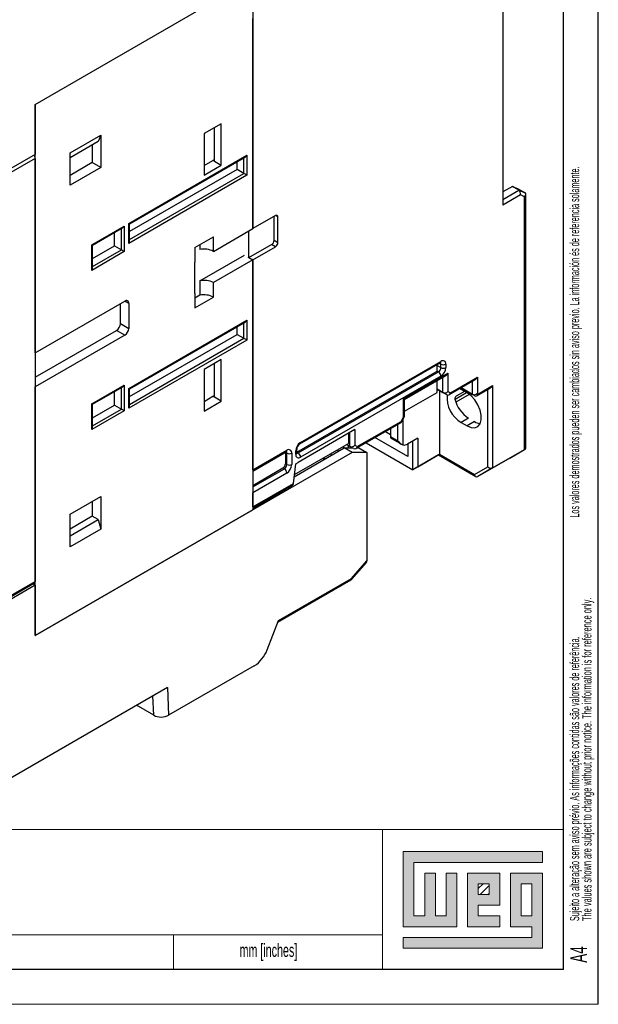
# Model space of a CAD drawing. Header units: millimetres. Extents: x 0 to 594, y 0 to 420.
# Tile 9 of 11: x 511 to 594, y 0 to 141. Entities that reach past the tile are written whole.
import ezdxf

# ---------------------------------------------------------------- set-up
doc = ezdxf.new("R2010")
doc.units = ezdxf.units.MM
doc.layers.add('FORMATO', color=7, linetype='Continuous')
doc.layers.add('LEGENDA', color=5, linetype='Continuous')
doc.styles.add('SLDTEXTSTYLE1', font='TXT', dxfattribs={"width": 0.605})
doc.styles.add('SLDTEXTSTYLE2', font='TXT', dxfattribs={"width": 0.569583})

# ---------------------------------------------------------------- blocks, each defined once
blk = doc.blocks.new('SW_NOTE_0')
at = {"color": 0, "linetype": 'Continuous', "lineweight": 0, "attachment_point": 1, "rotation": 90}
for s, insert, char_height, style in [('Sujeito a alteração sem aviso prévio. As informações contidas são valores de referência.                                                           Los valores demostrados pueden ser cambiados sin aviso previo. La información és de referencia solamente.', (-1.71, 0), 1.32292, 'SLDTEXTSTYLE2'), ('The values shown are subject to change without prior notice. The information is for reference only.', (0.06, 0), 1.3229, 'SLDTEXTSTYLE1')]:
    blk.add_mtext(s, dxfattribs=dict(at, insert=insert, char_height=char_height, style=style))

msp = doc.modelspace()

# ---------------------------------------------------------------- hatches: boundary and pattern name
at = {"linetype": 'Continuous'}
msp.add_hatch(color=7, dxfattribs=at).paths.add_polyline_path([(565.99, 21.93), (565.99, 11.15), (573.69, 11.15), (573.69, 18.85), (572.15, 18.85), (572.15, 12.69), (570.61, 12.69), (570.61, 18.85), (569.07, 18.85), (569.07, 12.69), (567.53, 12.69), (567.53, 20.39), (586.01, 20.39), (586.01, 21.93)], flags=0)
h = msp.add_hatch(color=7, dxfattribs=at)
h.paths.add_polyline_path([(565.99, 8.07), (586.01, 8.07), (586.01, 18.85), (581.39, 18.85), (581.39, 11.15), (584.47, 11.15), (584.47, 9.61), (565.99, 9.61)], flags=0)
h.paths.add_polyline_path([(582.93, 17.31), (584.47, 17.31), (584.47, 12.69), (582.93, 12.69)], flags=0)
h = msp.add_hatch(color=7, dxfattribs=at)
h.paths.add_polyline_path([(579.85, 12.69), (576.77, 12.69), (576.77, 14.23), (579.85, 14.23), (579.85, 18.85), (575.23, 18.85), (575.23, 11.15), (579.85, 11.15)], flags=0)
h.paths.add_polyline_path([(578.31, 15.77), (576.77, 15.77), (576.77, 17.31), (578.31, 17.31)], flags=0)
h = msp.add_hatch(dxfattribs=at)
h.set_pattern_fill('ANSI31', color=8, scale=0.25, style=0)
h.paths.add_polyline_path([(578.31, 15.77), (576.77, 15.77), (576.77, 17.31), (578.31, 17.31)], flags=0)

# ---------------------------------------------------------------- linework, layer by layer
at = {"color": 7, "linetype": 'Continuous', "lineweight": 25}
for p, q in [((513.138, 129.255), (558.64, 155.523)), ((513.138, 129.255), (544.392, 147.298)), ((544.392, 147.298), (544.392, 111.411)), ((580.313, 146.59), (580.313, 114.796)), ((544.392, 111.411), (544.392, 141.582)), ((513.138, 129.255), (513.138, 122.07)), ((513.138, 93.572), (513.138, 129.255)), ((539.866, 126.477), (537.392, 125.048)), ((538.876, 121.087), (538.876, 125.905)), ((539.866, 120.516), (539.866, 126.477)), ((518.158, 122.314), (522.542, 124.845)), ((522.542, 124.845), (522.182, 123.91)), ((522.542, 124.845), (522.542, 120.191)), ((537.392, 125.048), (537.392, 119.087)), ((522.182, 123.91), (518.158, 121.587)), ((521.34, 123.424), (521.34, 120.885)), ((513.138, 122.07), (501.577, 115.396)), ((518.158, 117.66), (518.158, 122.314)), ((526.573, 112.147), (543.543, 121.944)), ((526.661, 112.097), (543.331, 121.72)), ((543.543, 121.944), (543.543, 119.086)), ((513.138, 121.498), (501.471, 114.763)), ((513.138, 121.498), (513.138, 60.747)), ((521.34, 120.885), (518.158, 119.048)), ((522.542, 120.191), (521.34, 120.885)), ((537.392, 120.475), (538.664, 121.21)), ((537.392, 119.087), (539.866, 120.516)), ((538.664, 121.21), (538.876, 121.332)), ((538.876, 121.087), (538.664, 121.21)), ((538.876, 121.087), (539.866, 120.516)), ((542.129, 119.903), (542.129, 121.026)), ((522.542, 120.191), (518.158, 117.66)), ((543.543, 119.086), (526.573, 109.29)), ((542.129, 119.903), (526.661, 110.973)), ((543.119, 119.331), (542.129, 119.903)), ((581.662, 117.453), (580.313, 116.674)), ((582.582, 116.922), (581.662, 117.453)), ((581.662, 117.453), (582.505, 117.123)), ((582.806, 116.236), (580.313, 114.796)), ((582.505, 117.123), (583.424, 116.592)), ((582.582, 116.922), (583.424, 116.592)), ((583.424, 115.994), (582.806, 116.236)), ((583.424, 79.685), (583.424, 115.994)), ((583.571, 79.938), (583.571, 116.332)), ((547.645, 113.289), (544.392, 111.411)), ((547.441, 109.732), (547.441, 113.171)), ((521.27, 109.086), (525.936, 111.78)), ((525.936, 111.78), (525.936, 108.106)), ((526.573, 109.29), (526.573, 112.147)), ((526.661, 109.585), (526.661, 112.097)), ((547.998, 109.41), (547.998, 113.084)), ((521.357, 109.035), (525.724, 111.556)), ((524.522, 108.922), (524.522, 110.862)), ((538.735, 108.145), (544.392, 111.411)), ((543.835, 107.242), (543.835, 111.089)), ((521.27, 105.412), (521.27, 109.086)), ((521.357, 105.707), (521.357, 109.035)), ((521.357, 107.095), (524.522, 108.922)), ((524.522, 108.922), (525.512, 108.351)), ((536.048, 108.676), (538.735, 110.227)), ((536.789, 109.104), (536.789, 108.41)), ((538.735, 108.145), (538.735, 110.227)), ((543.835, 107.242), (547.087, 109.119)), ((547.645, 108.798), (547.087, 109.119)), ((547.441, 109.732), (547.998, 109.41)), ((525.936, 108.106), (521.27, 105.412)), ((536.048, 108.676), (536.048, 106.594)), ((536.789, 103.919), (543.19, 107.614)), ((544.392, 106.92), (547.645, 108.798)), ((536.048, 102.103), (536.048, 106.594)), ((544.392, 106.92), (538.735, 103.654)), ((543.685, 107.328), (544.392, 106.92)), ((543.835, 107.242), (544.392, 106.92)), ((544.392, 106.92), (544.392, 71.033)), ((544.392, 76.749), (544.392, 106.92)), ((536.789, 103.919), (536.789, 101.837)), ((538.735, 101.572), (538.735, 103.654)), ((536.048, 102.103), (536.048, 100.021)), ((536.789, 101.837), (536.048, 101.409)), ((513.138, 93.572), (526.007, 101.002)), ((525.371, 97.776), (525.371, 100.634)), ((526.573, 100.675), (526.573, 97.082)), ((536.048, 100.021), (538.735, 101.572)), ((525.371, 97.776), (526.573, 97.082)), ((526.573, 88.468), (543.543, 98.265)), ((526.661, 88.417), (543.331, 98.041)), ((543.543, 98.265), (543.543, 95.407)), ((513.138, 90.061), (524.805, 96.796)), ((526.007, 96.102), (524.805, 96.796)), ((526.661, 87.293), (542.129, 96.223)), ((542.129, 96.223), (542.129, 97.347)), ((542.129, 96.223), (543.119, 95.652)), ((526.007, 96.102), (513.138, 88.673)), ((543.543, 95.407), (526.573, 85.61)), ((539.866, 92.59), (537.392, 91.161)), ((538.876, 87.201), (538.876, 92.019)), ((539.866, 86.629), (539.866, 92.59)), ((551.147, 80.479), (571.3, 92.113)), ((551.251, 80.708), (571.403, 92.342)), ((571.403, 91.444), (571.403, 91.934)), ((572.11, 91.934), (572.11, 91.444)), ((537.392, 91.161), (537.392, 85.201)), ((550.694, 79.315), (570.846, 90.949)), ((550.897, 79.198), (571.05, 90.832)), ((566.029, 86.953), (572.393, 90.627)), ((570.846, 90.949), (570.846, 91.851)), ((571.05, 90.832), (570.846, 90.949)), ((572.393, 90.627), (572.393, 88.02)), ((571.403, 90.219), (551.251, 78.585)), ((566.176, 86.869), (572.04, 90.254)), ((570.846, 87.893), (570.846, 89.565)), ((572.545, 87.524), (576.282, 89.682)), ((572.752, 87.813), (576.636, 90.055)), ((576.636, 90.055), (576.636, 87.775)), ((513.138, 52.99), (513.138, 88.673)), ((521.27, 86.223), (525.936, 88.917)), ((521.357, 86.172), (525.724, 88.693)), ((524.522, 86.059), (524.522, 87.999)), ((525.936, 88.917), (525.936, 85.243)), ((526.573, 85.61), (526.573, 88.468)), ((526.661, 85.906), (526.661, 88.417)), ((566.176, 85.197), (570.846, 87.893)), ((570.846, 88.336), (571.686, 87.851)), ((571.333, 88.055), (570.846, 88.336)), ((570.846, 88.182), (570.979, 88.259)), ((570.98, 88.259), (570.846, 88.182)), ((571.191, 88.137), (571.191, 78.99)), ((572.252, 87.524), (571.333, 88.055)), ((572.252, 87.524), (571.686, 87.851)), ((572.393, 88.02), (572.752, 87.813)), ((574.772, 88.028), (573.569, 87.334)), ((574.303, 88.299), (574.083, 88.412)), ((575.151, 87.809), (574.303, 88.299)), ((574.307, 88.542), (575.929, 87.606)), ((576.282, 87.402), (574.307, 88.542)), ((576.575, 87.402), (578.474, 88.498)), ((576.636, 87.775), (576.782, 87.69)), ((576.782, 87.69), (578.828, 88.871)), ((578.828, 88.871), (578.828, 77.031)), ((537.392, 86.588), (538.664, 87.323)), ((537.392, 85.201), (539.866, 86.629)), ((538.664, 87.323), (538.876, 87.446)), ((538.876, 87.201), (538.664, 87.323)), ((539.866, 86.629), (538.876, 87.201)), ((566.029, 84.346), (566.029, 86.953)), ((566.176, 84.431), (566.176, 86.869)), ((576.282, 87.402), (575.929, 87.606)), ((521.27, 82.548), (521.27, 86.223)), ((521.357, 86.172), (521.27, 86.223)), ((525.936, 85.243), (521.27, 82.548)), ((521.357, 82.844), (521.357, 86.172)), ((521.357, 84.232), (524.522, 86.059)), ((524.522, 86.059), (525.512, 85.487)), ((559.18, 79.809), (565.671, 83.556)), ((559.388, 80.098), (565.671, 83.725)), ((565.671, 83.725), (566.029, 84.346)), ((565.69, 83.576), (566.169, 84.404)), ((565.927, 83.986), (565.944, 80.343)), ((575.363, 84.176), (574.303, 83.563)), ((574.303, 83.563), (575.151, 83.073)), ((576.212, 83.686), (575.151, 83.073)), ((559.045, 82.534), (550.88, 77.82)), ((559.045, 82.534), (559.045, 80.296)), ((563.452, 82.275), (564.168, 81.861)), ((564.165, 82.687), (564.17, 81.548)), ((565.229, 80.937), (565.218, 83.295)), ((558.133, 82.007), (558.133, 80.554)), ((560.658, 80.662), (567.373, 76.786)), ((566.666, 78.664), (561.931, 81.397)), ((564.17, 81.548), (565.229, 80.937)), ((564.172, 81.352), (565.747, 80.443)), ((568.08, 81.318), (566.595, 80.461)), ((567.373, 76.786), (567.373, 80.91)), ((568.08, 81.318), (568.08, 77.194)), ((558.64, 79.258), (513.138, 52.99)), ((544.392, 76.749), (549.271, 79.565)), ((544.392, 76.58), (549.167, 79.336)), ((549.067, 79.275), (549.067, 77.641)), ((549.271, 79.157), (549.067, 79.275)), ((550.343, 75.775), (557.509, 79.911)), ((550.376, 76.076), (558.133, 80.554)), ((550.544, 78.994), (550.544, 79.484)), ((550.69, 79.198), (550.69, 79.688)), ((550.694, 79.315), (550.897, 79.198)), ((556.66, 79.422), (556.66, 79.704)), ((557.297, 80.072), (557.575, 79.911)), ((558.64, 79.258), (557.509, 79.911)), ((557.509, 79.911), (558.711, 79.911)), ((558.34, 80.126), (557.865, 80.4)), ((558.428, 80.075), (557.865, 80.4)), ((558.11, 79.911), (558.11, 80.258)), ((558.888, 79.809), (558.338, 80.127)), ((558.888, 79.809), (558.428, 80.075)), ((560.761, 79.258), (558.64, 79.258)), ((558.678, 79.931), (558.644, 79.911)), ((558.678, 79.93), (558.645, 79.911)), ((559.045, 80.296), (559.388, 80.098)), ((559.357, 79.911), (559.63, 79.911)), ((559.63, 79.911), (560.761, 79.258)), ((560.761, 79.258), (560.761, 63.71)), ((566.666, 80.501), (566.666, 78.664)), ((578.828, 77.031), (583.424, 79.685)), ((581.303, 78.46), (583.424, 79.685)), ((549.271, 77.524), (549.271, 79.157)), ((549.978, 79.157), (549.978, 77.524)), ((550.544, 77.606), (550.88, 77.799)), ((550.88, 77.82), (550.88, 77.799)), ((554.403, 78.401), (554.822, 78.401)), ((554.822, 78.401), (554.857, 78.38)), ((555.6, 79.092), (555.6, 78.809)), ((571.045, 78.906), (567.373, 76.786)), ((568.08, 77.194), (571.191, 78.99)), ((571.045, 78.906), (576.414, 75.806)), ((571.191, 78.99), (576.207, 76.095)), ((581.303, 78.46), (576.707, 75.806)), ((544.392, 74.534), (548.714, 77.029)), ((548.917, 76.912), (548.714, 77.029)), ((549.067, 77.641), (549.271, 77.524)), ((550.238, 74.816), (550.544, 77.606)), ((568.08, 77.194), (567.373, 76.786)), ((576.207, 76.095), (578.121, 77.2)), ((578.828, 77.031), (576.707, 75.806)), ((549.271, 76.299), (544.392, 73.483)), ((544.392, 71.441), (550.238, 74.816)), ((544.392, 71.272), (550.101, 74.568)), ((518.158, 70.382), (522.542, 72.913)), ((521.34, 72.219), (521.34, 70.096)), ((522.542, 72.913), (522.542, 68.259)), ((544.392, 71.441), (544.392, 73.483)), ((513.138, 52.99), (544.392, 71.033)), ((518.158, 65.728), (518.158, 70.382)), ((521.34, 70.096), (518.158, 68.259)), ((518.158, 67.287), (522.182, 69.61)), ((522.182, 69.61), (521.34, 70.096)), ((522.182, 69.61), (522.542, 68.259)), ((522.542, 68.259), (518.158, 65.728)), ((558.557, 61.165), (560.761, 63.71)), ((558.536, 60.99), (560.691, 63.478)), ((547.976, 54.888), (558.512, 60.97)), ((548.061, 55.105), (558.557, 61.165)), ((501.117, 53.639), (513.034, 60.519)), ((501.471, 54.012), (513.138, 60.747)), ((513.138, 60.176), (501.577, 53.502)), ((512.789, 60.377), (513.138, 60.176)), ((513.138, 60.176), (513.138, 52.99)), ((546.428, 50.897), (548.061, 55.105)), ((544.591, 48.611), (532.302, 41.517)), ((532.117, 45.493), (504.193, 29.373)), ((532.117, 45.493), (532.302, 41.517)), ((530.179, 41.516), (527.704, 42.945))]:
    msp.add_line(p, q, dxfattribs=at)
at = {"color": 1, "linetype": 'Continuous', "lineweight": 25}
for p, q in [((543.119, 119.331), (543.119, 121.598)), ((526.661, 109.83), (543.119, 119.331)), ((580.313, 115.613), (582.582, 116.922)), ((547.998, 113.084), (547.645, 113.289)), ((525.512, 108.351), (525.512, 111.434)), ((521.357, 105.952), (525.512, 108.351)), ((526.573, 100.675), (526.007, 101.002)), ((543.119, 95.652), (543.119, 97.918)), ((526.661, 86.15), (543.119, 95.652)), ((571.403, 91.934), (571.196, 92.053)), ((570.846, 91.766), (571.403, 91.444)), ((571.686, 87.851), (571.686, 90.05)), ((575.929, 87.606), (575.929, 89.478)), ((525.512, 85.487), (525.512, 88.571)), ((573.424, 86.893), (575.081, 87.85)), ((578.121, 77.2), (578.121, 88.294)), ((575.479, 87.59), (573.552, 86.478)), ((521.357, 83.089), (525.512, 85.487)), ((558.34, 80.126), (558.34, 82.127)), ((544.392, 74.299), (548.917, 76.912)), ((530.179, 41.516), (530.049, 44.299))]:
    msp.add_line(p, q, dxfattribs=at)
at = {"color": 7, "linetype": 'Continuous', "lineweight": 18}
for p, q in [((586.01, 21.93), (565.99, 21.93)), ((565.99, 21.93), (565.99, 11.15)), ((586.01, 20.39), (586.01, 21.93)), ((567.53, 20.39), (586.01, 20.39)), ((567.53, 12.69), (567.53, 20.39)), ((570.61, 18.85), (569.07, 18.85)), ((569.07, 18.85), (569.07, 12.69)), ((570.61, 12.69), (570.61, 18.85)), ((573.69, 18.85), (572.15, 18.85)), ((572.15, 18.85), (572.15, 12.69)), ((573.69, 11.15), (573.69, 18.85)), ((579.85, 18.85), (575.23, 18.85)), ((575.23, 18.85), (575.23, 11.15)), ((579.85, 14.23), (579.85, 18.85)), ((586.01, 18.85), (581.39, 18.85)), ((581.39, 18.85), (581.39, 11.15)), ((586.01, 8.07), (586.01, 18.85)), ((576.77, 17.31), (578.31, 17.31)), ((576.77, 15.77), (576.77, 17.31)), ((578.31, 17.31), (578.31, 15.77)), ((582.93, 12.69), (582.93, 17.31)), ((582.93, 17.31), (584.47, 17.31)), ((584.47, 17.31), (584.47, 12.69)), ((578.31, 15.77), (576.77, 15.77)), ((576.77, 14.23), (579.85, 14.23)), ((576.77, 12.69), (576.77, 14.23)), ((569.07, 12.69), (567.53, 12.69)), ((572.15, 12.69), (570.61, 12.69)), ((579.85, 12.69), (576.77, 12.69)), ((579.85, 11.15), (579.85, 12.69)), ((584.47, 12.69), (582.93, 12.69)), ((533, 10), (533, 5)), ((565.99, 11.15), (573.69, 11.15)), ((575.23, 11.15), (579.85, 11.15)), ((581.39, 11.15), (584.47, 11.15)), ((584.47, 11.15), (584.47, 9.61)), ((565.99, 9.61), (565.99, 8.07)), ((584.47, 9.61), (565.99, 9.61)), ((565.99, 8.07), (586.01, 8.07))]:
    msp.add_line(p, q, dxfattribs=at)
at = {"color": 7, "linetype": 'Continuous', "lineweight": 25, "flags": 128}
for points in [[(571.3, 92.113), (571.358, 92.14), (571.363, 92.142)], [(526.573, 88.468), (526.61, 88.446), (526.638, 88.43), (526.655, 88.42), (526.661, 88.417)], [(575.151, 83.073), (575.729, 82.836), (576.26, 82.809), (576.701, 82.996), (577.016, 83.381), (577.181, 83.933), (577.181, 84.607), (577.016, 85.348), (576.701, 86.097), (576.26, 86.793), (575.729, 87.38), (575.151, 87.809)], [(566.029, 86.953), (566.085, 86.921), (566.129, 86.896), (566.159, 86.879), (566.174, 86.87), (566.176, 86.869)], [(549.167, 79.336), (549.226, 79.363), (549.23, 79.365)], [(550.698, 79.127), (550.694, 79.144), (550.69, 79.198)]]:
    msp.add_lwpolyline(points, dxfattribs=at)
at = {"color": 7, "linetype": 'Continuous', "lineweight": 25}
for centre, radius, start, end in [((512.369, 121.462), 0.77, 2.68216, 40.59369), ((547.783, 113.119), 0.218, 350.78596, 129.20329), ((546.673, 109.767), 0.768, 302.60548, 357.39452), ((547.231, 109.445), 0.768, 302.60548, 357.39452), ((537.388, 105.53), 2.941, 62.75389, 101.74903), ((537.388, 101.039), 2.941, 62.75389, 101.74903), ((537.388, 98.957), 2.941, 62.75389, 101.74903), ((526.228, 100.731), 0.349, 350.78596, 129.20329), ((524.143, 97.832), 1.229, 302.60548, 357.39452), ((525.345, 97.138), 1.229, 302.60548, 357.39452), ((571.679, 92.004), 0.437, 350.78596, 129.20329), ((571.757, 92.616), 0.769, 242.60967, 297.39033), ((570.636, 91.479), 0.768, 302.60548, 357.39452), ((570.636, 90.184), 0.768, 2.60548, 57.39452), ((570.575, 91.514), 1.537, 302.60548, 357.39452), ((571.757, 92.126), 0.769, 242.60967, 297.39033), ((576.516, 87.186), 4.245, 175.64049, 238.5709), ((573.772, 87.025), 0.37, 123.29263, 194.3074), ((577.831, 87.987), 4.541, 193.41293, 237.08426), ((577.199, 85.264), 1.862, 237.97236, 264.81739), ((552.079, 79.414), 1.537, 122.60548, 177.39452), ((549.547, 79.227), 0.437, 350.78596, 129.20329), ((551.705, 79.629), 1.017, 123.28968, 176.71179), ((550.483, 78.55), 0.768, 2.60548, 57.39452), ((566.135, 81.145), 0.825, 256.62233, 303.91681), ((549.624, 79.839), 0.769, 242.60967, 297.39033), ((550.975, 78.924), 0.437, 170.78596, 309.20329), ((548.3, 77.676), 0.768, 302.60548, 357.39452), ((548.503, 77.559), 0.768, 302.60548, 357.39452), ((548.503, 76.264), 0.768, 2.60548, 57.39452), ((548.443, 77.594), 1.537, 302.60548, 357.39452), ((549.624, 78.206), 0.769, 242.60967, 297.39033), ((512.9, 60.717), 0.24, 304.05635, 7.25583), ((542.108, 52.488), 4.604, 302.63797, 339.77289)]:
    msp.add_arc(centre, radius, start, end, dxfattribs=at)
at = {"color": 1, "linetype": 'Continuous', "lineweight": 25}
for centre, radius, start, end in [((571.166, 92.312), 0.24, 304.05635, 7.25583), ((571.133, 91.955), 0.271, 355.56879, 41.60359), ((551, 80.684), 0.252, 305.88089, 5.60443), ((549.033, 79.535), 0.24, 304.05635, 7.25583), ((549, 79.178), 0.271, 355.57963, 41.49462), ((550.439, 79.713), 0.252, 294.43392, 353.62823), ((550.44, 79.223), 0.251, 294.37466, 354.3052), ((550.744, 79.421), 0.271, 258.20028, 304.44763)]:
    msp.add_arc(centre, radius, start, end, dxfattribs=at)
at = {"color": 7, "linetype": 'Continuous', "lineweight": 25}
for centre, major_axis, ratio, start_param, end_param in [((543.331, 122.067), (0.212, 0.367), 0.5773346, 3.9269502, 4.7124296), ((543.331, 119.209), (0.3, -0.173), 0.0000704, 0.7854388, 2.3562351), ((582.453, 116.44), (-0.039, 0.523), 0.7151866, 4.2584727, 5.829269), ((583.071, 116.198), (0.449, 0.307), 0.7151522, 5.0438302, 6.6146266), ((525.724, 111.903), (0.212, 0.367), 0.5773346, 3.9269502, 4.7124296), ((526.361, 112.27), (0.3, -0.173), 0.0000704, 0.0000406, 0.7854388), ((521.057, 109.208), (0.3, -0.173), 0.0000704, 0.0000406, 0.7854388), ((526.361, 109.412), (0.212, 0.367), 0.5773346, 4.7124296, 5.4978278), ((525.724, 108.228), (0.3, -0.173), 0.0000704, 0.7854388, 2.3562351), ((521.057, 105.534), (0.212, 0.367), 0.5773346, 4.7124296, 5.4978278), ((543.331, 98.387), (0.212, 0.367), 0.5773346, 3.9269502, 4.7124296), ((543.331, 95.529), (0.3, -0.173), 0.0000704, 0.7854388, 2.3562351), ((572.04, 90.831), (0.354, 0.612), 0.5773346, 3.9269502, 4.7124296), ((576.282, 90.259), (0.354, 0.612), 0.5773346, 3.9269502, 4.7124296), ((525.724, 89.039), (0.212, 0.367), 0.5773346, 3.9269502, 4.7124296), ((572.04, 88.224), (0.462, 0.267), 0.7174001, 3.5343492, 5.1051455), ((572.398, 88.017), (0, 0.533), 0.7174342, 2.7489917, 4.319788), ((576.282, 87.979), (0.462, 0.267), 0.7174001, 3.5343492, 5.1051455), ((576.429, 87.894), (0, 0.533), 0.7174342, 2.7489917, 4.319788), ((578.474, 89.075), (0.354, 0.612), 0.5773346, 3.9269502, 4.7124296), ((525.724, 85.365), (0.3, -0.173), 0.0000704, 0.7854388, 2.3562351), ((526.361, 85.732), (0.212, 0.367), 0.5773346, 4.7124296, 5.4978278), ((565.317, 83.929), (-0.365, 0.365), 0.3178882, 3.0566119, 3.8420914), ((565.676, 84.55), (0.498, -0.133), 0.3177652, 5.5827272, 6.3681254), ((521.057, 82.671), (0.212, 0.367), 0.5773346, 4.7124296, 5.4978278), ((564.168, 83.086), (-0.004, 1.734), 0.0022671, 2.6619027, 3.140277), ((567.247, 81.309), (2.116, 0.01), 0.577366, 3.4434753, 4.0462826), ((558.691, 80.5), (0.462, 0.267), 0.7174001, 3.5369672, 5.1051455), ((559.034, 80.302), (0, 0.533), 0.7174342, 2.7489917, 4.319788), ((583.071, 80.058), (0.462, -0.267), 0.7174001, 5.8904288, 6.6758269), ((571.545, 79.194), (0.5, 0.289), 0.0000704, 2.3561539, 3.1416333), ((578.474, 77.405), (0.462, -0.267), 0.7174001, 4.3196324, 5.8904288), ((576.56, 76.299), (0, 0.533), 0.7174342, 1.9633973, 3.5341936), ((549.884, 75.02), (-0.19, 0.465), 0.6485266, 3.2293743, 4.0148538), ((560.408, 63.914), (-0.221, 0.484), 0.5703072, 3.3964971, 4.0370713), ((558.203, 61.369), (-0.322, 0.39), 0.4312097, 3.0691401, 3.8546195), ((531.241, 42.129), (1.501, 0.002), 0.5772866, 3.9256196, 5.496416)]:
    msp.add_ellipse(centre, major_axis=major_axis, ratio=ratio, start_param=start_param, end_param=end_param, dxfattribs=at)
at = {"layer": 'FORMATO'}
for p, q in [((594, 0), (594, 420)), ((589, 5), (589, 410)), ((589, 5), (25, 5))]:
    msp.add_line(p, q, dxfattribs=at)
at = {"layer": 'FORMATO', "lineweight": 18}
for p, q in [((409, 25.102), (589, 25.102)), ((563, 25), (563, 5)), ((443, 10), (563, 10)), ((0, 0), (594, 0))]:
    msp.add_line(p, q, dxfattribs=at)

# ---------------------------------------------------------------- block references
at = {"color": 7, "linetype": 'Continuous', "lineweight": 0}
msp.add_blockref('SW_NOTE_0', (591.64, 11.957), dxfattribs=at)

# ---------------------------------------------------------------- texts
at = {"layer": 'FORMATO', "insert": (542.487, 8.708), "char_height": 1.9, "attachment_point": 1, "style": 'SLDTEXTSTYLE1'}
msp.add_mtext('mm [inches]', dxfattribs=at)
at = {"layer": 'LEGENDA', "insert": (589.983, 5.976), "char_height": 2.3813, "attachment_point": 1, "rotation": 90, "style": 'SLDTEXTSTYLE1'}
msp.add_mtext('A4', dxfattribs=at)

doc.saveas('drawing.dxf')
